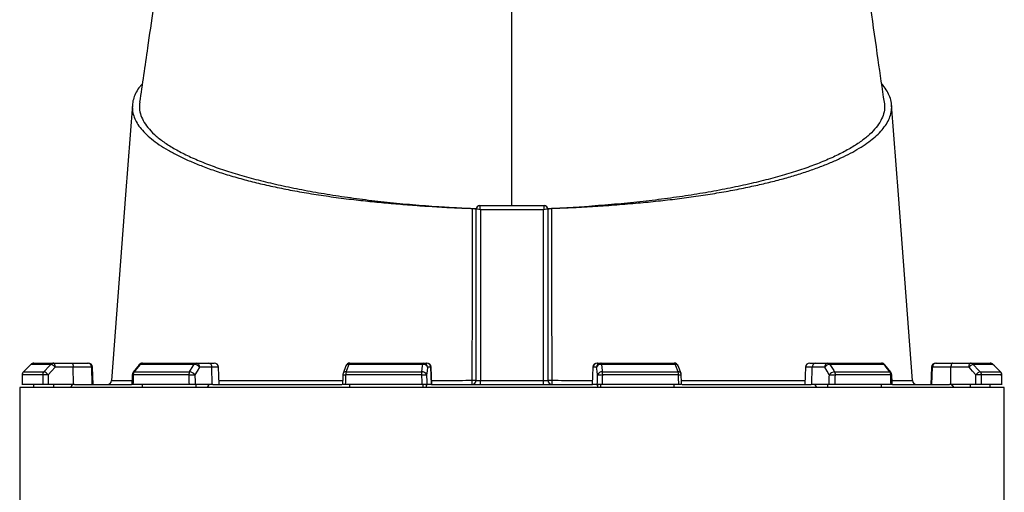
# Model space of a CAD drawing. Header units: millimetres. Extents: x 6507 to 14244, y 2145 to 17923.
# Tile 7 of 9: x 9237 to 12677, y 14021 to 15672. Entities that reach past the tile are written whole.
import ezdxf

# ---------------------------------------------------------------- set-up
doc = ezdxf.new("R2010")
doc.units = ezdxf.units.MM
doc.header["$LTSCALE"] = 5

msp = doc.modelspace()

# ---------------------------------------------------------------- linework, layer by layer
at = {"color": 7, "linetype": 'Continuous', "lineweight": 25}
for p, q in [((10956.7, 15022.6), (10956.7, 15712.2)), ((10831.7, 15012.7), (10832, 15012.7)), ((10831.7, 14412.6), (10831.7, 15010.1)), ((10844.2, 15022.6), (10844.3, 15022.6)), ((10844.3, 15022.6), (11069.2, 15022.6)), ((10846.7, 15008.4), (10846.7, 14411.8)), ((11066.7, 15008.4), (10846.7, 15008.4)), ((11066.7, 14411.8), (11066.7, 15008.4)), ((11069.2, 15022.6), (11069.2, 15022.6)), ((11081.7, 15012.7), (11081.5, 15012.7)), ((11081.7, 15010.1), (11081.7, 14412.6)), ((9275.7, 14468.2), (9249.7, 14442)), ((9345.5, 14468.2), (9275.9, 14468.2)), ((9286.4, 14472.6), (9355.5, 14472.6)), ((9355.5, 14472.6), (9418.6, 14472.6)), ((9423.7, 14458.2), (9360.7, 14458.2)), ((9418.6, 14472.6), (9473.5, 14472.6)), ((9424.5, 14397.6), (9423.7, 14458.2)), ((9488.3, 14458.2), (9423.7, 14458.2)), ((9473.5, 14472.6), (9476.1, 14472.6)), ((9490.4, 14397.6), (9488.3, 14458.2)), ((9493.2, 14397.6), (9491.1, 14458.2)), ((9653.6, 14466.9), (9632.9, 14440.7)), ((9846.5, 14468.2), (9657.3, 14468.2)), ((9665.3, 14472.6), (9853.4, 14472.6)), ((9853.4, 14472.6), (9896.5, 14472.6)), ((9908, 14458.2), (9864.9, 14458.2)), ((9896.5, 14472.6), (9916.4, 14472.6)), ((9909.6, 14397.6), (9908, 14458.2)), ((9933.5, 14397.6), (9931.4, 14458.2)), ((10376.3, 14462.9), (10366.5, 14436.7)), ((10645, 14468.2), (10386.8, 14468.2)), ((10390.3, 14472.6), (10646.9, 14472.6)), ((10646.9, 14472.6), (10658.5, 14472.6)), ((10658.5, 14472.6), (10659.7, 14472.6)), ((10673.2, 14458.2), (10661.7, 14458.2)), ((10675.3, 14397.6), (10673.2, 14458.2)), ((10676.8, 14397.6), (10674.7, 14458.2)), ((11239, 14458.2), (11236.9, 14397.6)), ((11238.5, 14397.6), (11240.6, 14458.2)), ((11252.3, 14458.2), (11240.6, 14458.2)), ((11254, 14472.6), (11255.3, 14472.6)), ((11255.3, 14472.6), (11267.1, 14472.6)), ((11267.1, 14472.6), (11523.4, 14472.6)), ((11527, 14468.2), (11269, 14468.2)), ((11547.3, 14436.7), (11537.5, 14462.9)), ((11982.4, 14458.2), (11980.2, 14397.6)), ((11997.4, 14472.6), (12017.5, 14472.6)), ((12004.4, 14397.6), (12006, 14458.2)), ((12049.2, 14458.2), (12006, 14458.2)), ((12017.5, 14472.6), (12060.7, 14472.6)), ((12060.7, 14472.6), (12248.1, 14472.6)), ((12256.2, 14468.2), (12067.6, 14468.2)), ((12280.6, 14440.7), (12259.9, 14466.9)), ((12422.4, 14458.2), (12420.3, 14397.6)), ((12422.5, 14458.2), (12420.4, 14397.6)), ((12423.3, 14397.6), (12425.4, 14458.2)), ((12490.3, 14458.2), (12425.4, 14458.2)), ((12437.4, 14472.6), (12437.5, 14472.6)), ((12437.5, 14472.6), (12440.2, 14472.6)), ((12440.2, 14472.6), (12495.4, 14472.6)), ((12489.5, 14397.6), (12490.3, 14458.2)), ((12553.4, 14458.2), (12490.3, 14458.2)), ((12495.4, 14472.6), (12558.5, 14472.6)), ((12558.5, 14472.6), (12626.8, 14472.6)), ((12637.2, 14468.2), (12568.5, 14468.2)), ((12626.8, 14472.6), (12627.1, 14472.6)), ((12663.4, 14442), (12637.4, 14468.2)), ((12663.7, 14442), (12637.8, 14468.2)), ((9317.1, 14431.4), (9245.6, 14431.4)), ((9250, 14442), (9321.2, 14442)), ((9827.6, 14431.4), (9633.3, 14431.4)), ((9636.6, 14442), (9830.4, 14442)), ((10640.6, 14431.4), (10375.5, 14431.4)), ((10377, 14442), (10641.4, 14442)), ((11272.7, 14442), (11536.9, 14442)), ((11538.3, 14431.4), (11273.5, 14431.4)), ((12083.8, 14442), (12276.9, 14442)), ((12280.3, 14431.4), (12086.6, 14431.4)), ((12592.9, 14442), (12663.2, 14442)), ((12667.5, 14431.4), (12597, 14431.4)), ((9236.7, 14387.6), (9236.7, 13942.5)), ((12676.7, 14387.6), (9236.7, 14387.6)), ((9317.5, 14397.6), (9245.4, 14397.6)), ((9286.4, 14387.6), (9286.4, 14397.6)), ((9424.5, 14397.6), (9336.8, 14397.6)), ((9355.5, 14387.6), (9355.5, 14397.6)), ((9412.9, 14387.6), (9418.6, 14393.7)), ((9418.6, 14393.7), (9418.6, 14397.6)), ((9428, 14397.6), (9424.5, 14397.6)), ((9428, 14397.6), (9627.1, 14397.6)), ((9558.1, 14411.5), (9558.1, 14411.5)), ((9828.5, 14397.6), (9632.5, 14397.6)), ((9665.3, 14387.6), (9665.3, 14397.6)), ((9909.6, 14397.6), (9849.7, 14397.6)), ((9853.4, 14387.6), (9853.4, 14397.6)), ((9892.6, 14387.6), (9896.5, 14393.7)), ((9896.5, 14393.7), (9896.5, 14397.6)), ((9912, 14397.6), (9909.6, 14397.6)), ((9912, 14397.6), (10362.8, 14397.6)), ((10641.8, 14397.6), (10374.4, 14397.6)), ((10390.3, 14387.6), (10390.3, 14397.6)), ((10646.9, 14387.6), (10646.9, 14397.6)), ((10657.4, 14387.6), (10658.5, 14393.7)), ((10658.5, 14393.7), (10658.5, 14397.6)), ((10675.3, 14397.6), (10659.2, 14397.6)), ((10675.9, 14397.6), (10675.3, 14397.6)), ((10675.9, 14397.6), (11237.8, 14397.6)), ((10846.7, 14397.6), (10846.7, 14411.8)), ((10846.7, 14411.8), (11066.7, 14411.8)), ((11066.7, 14397.6), (11066.7, 14411.8)), ((11238.5, 14397.6), (11237.8, 14397.6)), ((11254.9, 14397.6), (11238.5, 14397.6)), ((11255.3, 14393.3), (11255.3, 14397.6)), ((11255.3, 14393.3), (11256.3, 14387.6)), ((11267.1, 14387.6), (11267.1, 14397.6)), ((11539.5, 14397.6), (11272.4, 14397.6)), ((11523.4, 14387.6), (11523.4, 14397.6)), ((11551.4, 14397.6), (12001.7, 14397.6)), ((12004.4, 14397.6), (12001.7, 14397.6)), ((12064.5, 14397.6), (12004.4, 14397.6)), ((12017.5, 14393.3), (12017.5, 14397.6)), ((12017.5, 14393.3), (12021.1, 14387.6)), ((12060.7, 14387.6), (12060.7, 14397.6)), ((12281, 14397.6), (12085.7, 14397.6)), ((12248.1, 14387.6), (12248.1, 14397.6)), ((12286.7, 14397.6), (12485.6, 14397.6)), ((12355.2, 14411.5), (12355.2, 14411.5)), ((12489.5, 14397.6), (12485.6, 14397.6)), ((12577.4, 14397.6), (12489.5, 14397.6)), ((12495.4, 14393.3), (12495.4, 14397.6)), ((12495.4, 14393.3), (12500.7, 14387.6)), ((12558.5, 14387.6), (12558.5, 14397.6)), ((12667.8, 14397.6), (12596.6, 14397.6)), ((12626.8, 14387.6), (12626.8, 14397.6)), ((12627.1, 14387.6), (12627.1, 14397.6)), ((12676.7, 13942.5), (12676.7, 14387.6))]:
    msp.add_line(p, q, dxfattribs=at)
at = {"color": 8, "linetype": 'Continuous', "lineweight": 25}
for p, q in [((9275.7, 14468.2), (9275.9, 14468.2)), ((9491.1, 14458.2), (9488.3, 14458.2)), ((9931.4, 14458.2), (9908, 14458.2)), ((10674.7, 14458.2), (10673.2, 14458.2)), ((11240.6, 14458.2), (11239, 14458.2)), ((12006, 14458.2), (11982.4, 14458.2)), ((12422.5, 14458.2), (12422.4, 14458.2)), ((12425.4, 14458.2), (12422.5, 14458.2)), ((12627.2, 14472.6), (12627.1, 14472.6)), ((12637.2, 14468.2), (12637.4, 14468.2)), ((9245.4, 14431.5), (9245.6, 14431.4)), ((9249.7, 14442), (9250, 14442)), ((12663.2, 14442), (12663.4, 14442)), ((12667.5, 14431.4), (12667.8, 14431.5))]:
    msp.add_line(p, q, dxfattribs=at)
at = {"color": 7, "linetype": 'Continuous', "lineweight": 25, "flags": 128}
for points in [[(9630.5, 15374.4), (9606.8, 15060.8), (9557.8, 14411.5)], [(12355.7, 14411.5), (12306.7, 15060.8), (12283, 15374.4)], [(9275.9, 14468.2), (9254.9, 14447), (9250, 14442)], [(9321.2, 14442), (9340.9, 14463.2), (9345.5, 14468.2)], [(9360.7, 14458.2), (9348.3, 14444.8), (9336.4, 14431.9)], [(9360.7, 14458.2), (9360.5, 14461), (9360.2, 14463.7), (9359.7, 14466.2), (9359.1, 14468.4), (9358.3, 14470.2), (9357.5, 14471.5), (9356.5, 14472.4), (9355.5, 14472.6)], [(9418.6, 14472.6), (9419.6, 14472.4), (9420.5, 14471.5), (9421.4, 14470.2), (9422.2, 14468.4), (9422.8, 14466.2), (9423.3, 14463.7), (9423.6, 14461), (9423.7, 14458.2)], [(9657.3, 14468.2), (9640.6, 14447), (9636.6, 14442)], [(9830.4, 14442), (9843.4, 14463.2), (9846.5, 14468.2)], [(9864.9, 14458.2), (9856.7, 14444.8), (9848.8, 14431.9)], [(10386.8, 14468.2), (10378.9, 14447), (10377, 14442)], [(10641.4, 14442), (10644.3, 14463.2), (10645, 14468.2)], [(10645, 14468.2), (10645.2, 14469.2), (10645.4, 14470.1), (10645.6, 14470.9), (10645.9, 14471.5), (10646.1, 14472), (10646.4, 14472.3), (10646.6, 14472.6), (10646.9, 14472.6)], [(10661.7, 14458.2), (10659.8, 14444.8), (10658.1, 14431.9)], [(11256, 14431.9), (11254.2, 14444.8), (11252.3, 14458.2)], [(11269, 14468.2), (11268.8, 14469.2), (11268.6, 14470.1), (11268.4, 14470.9), (11268.2, 14471.5), (11267.9, 14472), (11267.6, 14472.3), (11267.4, 14472.6), (11267.1, 14472.6)], [(11269, 14468.2), (11272, 14447), (11272.7, 14442)], [(11536.9, 14442), (11528.9, 14463.2), (11527, 14468.2)], [(12065.4, 14431.9), (12057.5, 14444.8), (12049.2, 14458.2)], [(12067.6, 14468.2), (12080.7, 14447), (12083.8, 14442)], [(12276.9, 14442), (12260.2, 14463.2), (12256.2, 14468.2)], [(12495.4, 14472.6), (12494.4, 14472.4), (12493.5, 14471.5), (12492.6, 14470.2), (12491.8, 14468.4), (12491.2, 14466.2), (12490.7, 14463.7), (12490.4, 14461), (12490.3, 14458.2)], [(12553.4, 14458.2), (12553.5, 14461), (12553.8, 14463.7), (12554.3, 14466.2), (12555, 14468.4), (12555.7, 14470.2), (12556.6, 14471.5), (12557.5, 14472.4), (12558.5, 14472.6)], [(12577.8, 14431.9), (12565.8, 14444.8), (12553.4, 14458.2)], [(12568.5, 14468.2), (12588.2, 14447), (12592.9, 14442)], [(12663.2, 14442), (12642.2, 14463.2), (12637.2, 14468.2)], [(9245.4, 14431.5), (9245.3, 14422.9), (9245.2, 14397)], [(9629.7, 14431.8), (9629.5, 14423.1), (9628.9, 14397.2)], [(9827.6, 14431.4), (9830, 14431.5), (9832.7, 14431.6), (9835.6, 14431.7), (9838.5, 14431.8), (9841.4, 14431.9), (9844.2, 14431.9), (9846.7, 14431.9), (9848.8, 14431.9)], [(10365.6, 14431.9), (10365.3, 14423.3), (10364.4, 14397.4)], [(10640.6, 14431.4), (10643.5, 14431.5), (10646.5, 14431.6), (10649.3, 14431.7), (10651.9, 14431.8), (10654.1, 14431.9), (10655.9, 14431.9), (10657.3, 14431.9), (10658.1, 14431.9)], [(11256, 14431.9), (11256.8, 14431.9), (11258.2, 14431.9), (11260, 14431.9), (11262.3, 14431.8), (11264.8, 14431.7), (11267.7, 14431.6), (11270.6, 14431.5), (11273.5, 14431.4)], [(11549.4, 14397.4), (11549.2, 14406), (11548.3, 14431.9)], [(12065.4, 14431.9), (12067.5, 14431.9), (12070, 14431.9), (12072.8, 14431.9), (12075.7, 14431.8), (12078.6, 14431.7), (12081.5, 14431.6), (12084.2, 14431.5), (12086.6, 14431.4)], [(12284.6, 14397.2), (12284.4, 14405.9), (12283.8, 14431.8)], [(12668, 14397), (12667.9, 14405.6), (12667.8, 14431.5)], [(12668.3, 14397), (12668.3, 14405.6), (12668.1, 14431.5)]]:
    msp.add_lwpolyline(points, dxfattribs=at)
at = {"color": 8, "linetype": 'Continuous', "lineweight": 25, "flags": 128}
for points in [[(12663.8, 14441.6), (12663.8, 14441.9), (12663.8, 14442)], [(12667.8, 14431.6), (12668.1, 14431.5), (12668.1, 14431.5)]]:
    msp.add_lwpolyline(points, dxfattribs=at)
at = {"color": 7, "linetype": 'Continuous', "lineweight": 25}
for centre, radius, start, end in [((10844.2, 15010.1), 12.5, 90, 180), ((10844.3, 15010.1), 12.5, 90.0391, 179.8824), ((11069.2, 15010.1), 12.5, 0.1176, 89.9609), ((11069.2, 15010.1), 12.5, 0, 90), ((9286.4, 14457.6), 15, 90, 135.26), ((9286.4, 14458), 14.6, 90.0873, 135.6128), ((9355.6, 14458.9), 13.7, 90.3232, 137.1477), ((9337.3, 14439.4), 30, 38.6816, 74.0016), ((9473.4, 14457.7), 14.9, 1.5844, 89.6157), ((9476.1, 14457.6), 15, 2, 90), ((9665.3, 14457.6), 15, 90, 141.7725), ((9665.7, 14462.4), 10.2, 92.0203, 145.2003), ((9854, 14464.2), 8.5, 93.9132, 151.2585), ((9845.5, 14444.6), 23.6, 34.9109, 87.5745), ((9851.5, 14459.3), 13.5, 355.1131, 81.8137), ((9894.6, 14459.3), 13.5, 355.1131, 81.8137), ((9916.4, 14457.6), 15, 2, 90), ((10390.3, 14457.6), 15, 90, 159.5258), ((10392.1, 14467.6), 5.3, 109.1254, 173.3911), ((10646.7, 14452.3), 16, 21.4114, 96.2858), ((10646.8, 14457.8), 14.9, 1.5535, 89.5868), ((10658.3, 14457.8), 14.9, 1.5535, 89.5868), ((10659.7, 14457.6), 15, 2, 90), ((11254, 14457.6), 15, 90, 178), ((11255.4, 14457.8), 14.9, 90.4299, 178.4642), ((11267.2, 14457.8), 14.9, 90.4299, 178.4642), ((11267.3, 14452.2), 16.1, 83.7717, 158.4502), ((11523.4, 14457.6), 15, 20.6328, 90), ((11521.7, 14467.6), 5.31, 6.8503, 71.1708), ((11997.4, 14457.6), 15, 90, 178), ((12019.4, 14459.3), 13.5, 98.2836, 184.9489), ((12062.6, 14459.3), 13.5, 98.2836, 184.9489), ((12068.6, 14444.6), 23.7, 92.4865, 145.0422), ((12060.1, 14464.1), 8.54, 28.8934, 86.1419), ((12248.1, 14457.6), 15, 38.3015, 90), ((12247.8, 14462.4), 10.3, 34.9104, 88.0089), ((12437.4, 14457.6), 15, 90, 178), ((12437.5, 14457.6), 15, 90, 178), ((12440.3, 14457.7), 14.9, 90.4003, 178.4327), ((12576.9, 14439.4), 30.1, 106.1383, 141.304), ((12558.4, 14458.9), 13.8, 42.8961, 89.6839), ((12626.8, 14457.6), 15, 44.7537, 90), ((12626.8, 14458), 14.6, 44.4097, 89.916), ((12627.1, 14457.6), 15, 44.74, 90), ((9260.4, 14431.4), 15, 135.2608, 179.6336), ((9260.8, 14431.4), 15.1, 135.6044, 180.0823), ((9332.6, 14431.5), 15.5, 137.1067, 180.2712), ((9334.1, 14160.8), 271.1, 89.5172, 93.5938), ((9312.9, 14413.2), 30, 38.6896, 73.9853), ((9644.7, 14431.4), 15, 141.7733, 178.6994), ((9650.9, 14431.7), 17.7, 144.1698, 180.8893), ((9847.4, 14431.8), 19.8, 148.8818, 181.0895), ((9829.4, 14418.4), 23.6, 34.9138, 87.5575), ((10380.5, 14431.4), 15, 159.5263, 178.114), ((10410.6, 14432), 35, 163.3513, 180.9432), ((10703.8, 14432), 63.2, 170.9146, 180.5686), ((10643.1, 14426.1), 16, 21.4088, 96.2674), ((11271, 14426), 16.1, 83.7901, 158.4528), ((11211.5, 14432), 62.1, 359.4217, 9.2529), ((11503.7, 14432), 34.7, 359.0507, 16.8041), ((11533.3, 14431.4), 15, 1.8837, 20.6323), ((12084.8, 14418.4), 23.7, 92.5035, 145.0392), ((12066.9, 14431.8), 19.7, 358.9135, 31.2297), ((12262.6, 14431.7), 17.6, 359.116, 35.9201), ((12268.8, 14431.4), 15, 1.2954, 38.3008), ((12601.2, 14413.1), 30.1, 106.1545, 141.296), ((12580.1, 14162.6), 269.3, 86.3935, 90.4906), ((12581.5, 14431.5), 15.5, 359.7338, 42.9352), ((12652.4, 14431.4), 15.1, 359.9207, 44.4178), ((12652.8, 14431.4), 15, 0.3597, 44.7529), ((12653.1, 14431.4), 15, 0.3664, 44.7392), ((9542.8, 14412.6), 15, 270.0991, 355.9128), ((10816.7, 14412.6), 15, 270, 0), ((10771.3, 14408.8), 46.8, 346.1478, 4.504), ((10821.2, 14826), 413.5, 269.5477, 271.4577), ((11096.7, 14412.6), 15, 180, 270), ((11092.3, 14826), 413.5, 268.5423, 270.4523), ((11142.2, 14408.8), 46.8, 175.496, 193.8522), ((12370.7, 14412.6), 15, 183.8783, 269.9819)]:
    msp.add_arc(centre, radius, start, end, dxfattribs=at)
at = {"color": 8, "linetype": 'Continuous', "lineweight": 25}
for centre, radius, start, end in [((9656.7, 14464), 4.3, 82.1445, 137.0242), ((10385.3, 14458.2), 10.2, 81.5921, 152.4613), ((11528.5, 14458.2), 10.2, 27.6192, 98.4249), ((12256.8, 14464), 4.25, 43.011, 97.891), ((9633, 14447.6), 16.2, 258.1784, 271.0061), ((9636, 14437.8), 4.29, 82.1841, 136.9834), ((10380.1, 14626.1), 194.7, 265.7001, 268.6459), ((10375.5, 14431.9), 10.2, 81.6252, 152.369), ((11538.4, 14432), 10.2, 27.7398, 98.3888), ((11537, 14559.7), 128.3, 270.612, 275.0619), ((12277.5, 14437.8), 4.25, 43.0538, 97.8509), ((12280.6, 14447.3), 15.8, 268.945, 281.9206)]:
    msp.add_arc(centre, radius, start, end, dxfattribs=at)
at = {"color": 7, "linetype": 'Continuous', "lineweight": 25}
for centre, major_axis, ratio, start_param, end_param in [((10846.7, 15010.1), (15, 0), 0.043613, 3.089233, 3.141593), ((10846.7, 15007.6), (15, -2.5), 0.050922, 1.579294, 3.097731), ((10846.7, 15007.6), (-2.5, 15), 0.008488, 4.763336, 6.281773), ((11066.7, 15007.6), (2.5, 15), 0.008488, 0.001413, 1.519849), ((11066.7, 15007.6), (15, 2.5), 0.050922, 0.043862, 1.562299), ((11066.7, 15010.1), (15, 0), 0.043613, 0, 0.05236), ((10946.4, 14042.8), (303.7, 49111.2), 0.034679, 1.563098, 1.563786), ((10946.4, 14042.8), (-595.1, 49111.2), 0.033076, 1.562483, 1.563171), ((10951.5, 14043.4), (-589.9, 49111.2), 0.03279, 1.56249, 1.563189), ((10947.8, 14042.8), (1115.1, 49111.2), 0.026932, 1.563495, 1.564183), ((10947.8, 14042.8), (-1327.8, 49111.2), 0.022581, 1.562273, 1.562961), ((10959.3, 14043.4), (-1316.3, 49111.2), 0.022385, 1.562284, 1.562982), ((10951.6, 14042.8), (1626.9, 49111.2), 0.011979, 1.563281, 1.563969), ((10951.6, 14042.8), (-1704.3, 49111.2), 0.006051, 1.562674, 1.563362), ((10966.4, 14043.4), (-1689.5, 49111.2), 0.005998, 1.562677, 1.563376), ((10942, 14043.4), (1688.5, 49111.2), 0.006115, 4.719813, 4.720512), ((10956.8, 14042.8), (1703.3, 49111.2), 0.006169, 4.719828, 4.720516), ((10956.8, 14042.8), (-1624.9, 49111.2), 0.012091, 4.719214, 4.719902), ((10950.5, 14043.4), (1312.6, 49111.2), 0.022476, 4.720204, 4.720902), ((10961.9, 14042.8), (1324, 49111.2), 0.022672, 4.720225, 4.720913), ((10961.9, 14042.8), (-1110.6, 49111.2), 0.02701, 4.719003, 4.719691), ((10960.6, 14043.4), (584.5, 49111.2), 0.03283, 4.719994, 4.720692), ((10965.7, 14042.8), (589.6, 49111.2), 0.033117, 4.720011, 4.720699), ((10965.7, 14042.8), (-297.9, 49111.2), 0.0347, 4.719403, 4.720091), ((10846.7, 14412.6), (15, 0), 0.052336, 3.141593, 4.712389), ((11066.7, 14412.6), (15, 0), 0.052336, 4.712389, 6.283185)]:
    msp.add_ellipse(centre, major_axis=major_axis, ratio=ratio, start_param=start_param, end_param=end_param, dxfattribs=at)
for points, knots in [([(9703, 15711), (9696.5, 15665.3), (9680.9, 15556.1), (9665, 15446.9), (9655.8, 15383.4)], [0, 0, 0, 0, 0.418089, 1, 1, 1, 1]), ([(12257.7, 15383.4), (12250.5, 15432.9), (12234.6, 15542.2), (12219, 15651.3), (12210.5, 15711)], [0, 0, 0, 0, 0.453551, 1, 1, 1, 1]), ([(9665.1, 15447.9), (9662.4, 15444.8), (9653.8, 15435.2), (9643.6, 15418.8), (9634.6, 15398.5), (9630.1, 15377.9), (9630, 15357.1), (9634.4, 15336.4), (9643.3, 15315.9), (9656.5, 15295.6), (9674.3, 15275.4), (9696.7, 15255.3), (9723.7, 15235.3), (9754.8, 15216), (9789.5, 15197.3), (9827.7, 15179.4), (9870, 15161.9), (9916.6, 15144.9), (9967.5, 15128.4), (10021.3, 15113.1), (10077.6, 15099), (10135.9, 15086), (10198, 15073.9), (10263.7, 15062.7), (10332.9, 15052.5), (10401.3, 15043.7), (10468.5, 15036.4), (10533.9, 15030.3), (10600.7, 15024.8), (10668.7, 15020), (10737.9, 15016), (10788.1, 15013.9), (10815, 15013), (10818.5, 15012.9)], [0, 0, 0, 0, 0.015787, 0.049791, 0.083769, 0.1187, 0.153659, 0.188589, 0.223099, 0.257635, 0.292144, 0.327668, 0.363222, 0.398746, 0.433107, 0.467493, 0.501853, 0.537246, 0.572669, 0.608057, 0.641458, 0.674891, 0.708292, 0.742901, 0.777546, 0.812157, 0.842385, 0.872636, 0.902876, 0.933728, 0.964594, 0.99543, 1, 1, 1, 1]), ([(11095, 15012.9), (11120.6, 15013.8), (11171.8, 15015.7), (11247.8, 15020.2), (11323.1, 15025.5), (11396.3, 15031.7), (11466.8, 15038.6), (11534.2, 15046.4), (11600.5, 15055.3), (11665.3, 15065.2), (11728.3, 15076.3), (11787.3, 15088.1), (11842, 15100.5), (11892.8, 15113.3), (11941.2, 15127), (11986.9, 15141.5), (12030, 15156.8), (12069.8, 15172.6), (12106.4, 15188.9), (12139.7, 15205.5), (12170.1, 15222.8), (12197.2, 15240.5), (12220.9, 15258.7), (12241.4, 15277.7), (12258.3, 15297.4), (12271.3, 15317.8), (12279.8, 15338.6), (12283.8, 15359.7), (12283.1, 15381), (12277.8, 15401.9), (12267.7, 15422.5), (12257.9, 15437.8), (12250, 15446.2), (12248.3, 15448)], [0, 0, 0, 0, 0.033701, 0.067407, 0.101529, 0.135652, 0.167737, 0.199845, 0.231927, 0.265013, 0.298128, 0.331213, 0.362066, 0.392946, 0.423801, 0.455531, 0.487286, 0.51902, 0.550556, 0.582112, 0.613647, 0.645929, 0.678232, 0.710513, 0.745232, 0.779979, 0.814698, 0.850455, 0.886242, 0.921999, 0.956273, 0.990573, 1, 1, 1, 1]), ([(9656.2, 15383.4), (9655.5, 15376.3), (9653.9, 15361), (9659.4, 15337.6), (9670.8, 15313.2), (9688.8, 15289.2), (9712.9, 15265.5), (9743.2, 15242.2), (9779.5, 15219.6), (9821.7, 15197.6), (9869.4, 15176.4), (9922.6, 15156.1), (9981, 15136.8), (10044.2, 15118.6), (10112.1, 15101.5), (10184.3, 15085.6), (10260.5, 15071), (10340.3, 15057.8), (10423.4, 15046), (10509.4, 15035.7), (10597.7, 15026.9), (10658.3, 15022.3), (10688.6, 15020)], [0, 0, 0, 0, 0.043786, 0.094112, 0.14444, 0.194766, 0.245094, 0.295421, 0.345748, 0.396075, 0.446403, 0.496729, 0.547057, 0.597383, 0.647711, 0.698037, 0.748365, 0.798692, 0.849019, 0.899346, 0.949673, 1, 1, 1, 1]), ([(12257.3, 15383.4), (12258, 15376.3), (12259.6, 15361), (12254.1, 15337.6), (12242.7, 15313.2), (12224.7, 15289.2), (12200.6, 15265.5), (12170.2, 15242.2), (12134, 15219.6), (12091.8, 15197.6), (12044.1, 15176.4), (11990.9, 15156.1), (11932.5, 15136.8), (11869.3, 15118.6), (11801.4, 15101.5), (11729.2, 15085.6), (11653, 15071), (11573.2, 15057.8), (11490.1, 15046), (11404.1, 15035.7), (11315.8, 15026.9), (11255.1, 15022.3), (11224.8, 15020)], [0, 0, 0, 0, 0.043786, 0.094112, 0.14444, 0.194766, 0.245094, 0.295421, 0.345748, 0.396075, 0.446403, 0.496729, 0.547057, 0.597383, 0.647711, 0.698037, 0.748365, 0.798692, 0.849019, 0.899346, 0.949673, 1, 1, 1, 1]), ([(10688.6, 15020), (10696.5, 15019.5), (10713.4, 15018.3), (10743.8, 15016.5), (10780.5, 15014.6), (10811.7, 15013.4), (10828.8, 15012.8), (10831.7, 15012.7)], [0.01980077, 0.01980077, 0.01980077, 0.01980077, 0.02502604, 0.03025132, 0.03547659, 0.04070186, 0.04180218, 0.04180218, 0.04180218, 0.04180218]), ([(10818, 14412.5), (10818.1, 14462.5), (10818.1, 14512.6), (10818.2, 14587.6), (10818.2, 14612.7), (10818.3, 14662.7), (10818.3, 14687.7), (10818.4, 14812.8), (10818.5, 14912.9), (10818.5, 15012.9)], [0, 0, 0, 0, 0.25, 0.25, 0.375, 0.375, 0.5, 0.5, 1, 1, 1, 1]), ([(10818.5, 15012.9), (10819.4, 15012.9), (10820.3, 15012.8), (10822.1, 15012.7), (10822.9, 15012.6), (10824.6, 15012.4), (10825.3, 15012.2), (10826.8, 15011.9), (10827.4, 15011.7), (10828.6, 15011.4), (10829.2, 15011.2), (10830.1, 15010.8), (10830.5, 15010.5), (10831.1, 15010.1), (10831.3, 15009.9), (10831.7, 15009.4), (10831.7, 15009.1), (10831.7, 15008.9)], [0, 0, 0, 0, 0.125, 0.125, 0.25, 0.25, 0.375, 0.375, 0.5, 0.5, 0.625, 0.625, 0.75, 0.75, 0.875, 0.875, 1, 1, 1, 1]), ([(11081.7, 15012.7), (11083.5, 15012.8), (11086.9, 15012.9), (11094.8, 15013.2), (11105.4, 15013.6), (11118.8, 15014.1), (11132.2, 15014.7), (11145.6, 15015.3), (11158.9, 15016), (11172.1, 15016.7), (11185.4, 15017.4), (11198.6, 15018.3), (11211.7, 15019.1), (11220.5, 15019.7), (11224.8, 15020)], [0, 0, 0, 0, 0.0353324, 0.0706757, 0.1637007, 0.2566618, 0.3495751, 0.4424569, 0.5353236, 0.6281914, 0.7210767, 0.8139957, 0.9069647, 1, 1, 1, 1]), ([(11081.7, 15008.9), (11081.7, 15009.4), (11082.1, 15009.9), (11083.3, 15010.8), (11084.2, 15011.2), (11086.1, 15011.7), (11086.7, 15011.9), (11088.1, 15012.2), (11088.9, 15012.4), (11090.6, 15012.6), (11091.4, 15012.7), (11093.2, 15012.8), (11094.1, 15012.9), (11095, 15012.9)], [0, 0, 0, 0, 0.25, 0.25, 0.5, 0.5, 0.625, 0.625, 0.75, 0.75, 0.875, 0.875, 1, 1, 1, 1]), ([(11095, 15012.9), (11095, 14912.9), (11095.1, 14812.8), (11095.2, 14687.7), (11095.2, 14662.7), (11095.3, 14612.7), (11095.3, 14587.6), (11095.4, 14512.6), (11095.4, 14462.5), (11095.5, 14412.5)], [0, 0, 0, 0, 0.5, 0.5, 0.625, 0.625, 0.75, 0.75, 1, 1, 1, 1]), ([(9336.8, 14397.6), (9335.8, 14397.6), (9334.9, 14397.6), (9332.9, 14397.6), (9331.9, 14397.6), (9330, 14397.6), (9329, 14397.6), (9327.1, 14397.6), (9326.1, 14397.6), (9324.4, 14397.6), (9323.5, 14397.6), (9321.9, 14397.6), (9321.2, 14397.6), (9319.9, 14397.6), (9319.3, 14397.6), (9318.2, 14397.6), (9317.8, 14397.6), (9317.5, 14397.6)], [0, 0, 0, 0, 0.125, 0.125, 0.25, 0.25, 0.375, 0.375, 0.5, 0.5, 0.625, 0.625, 0.75, 0.75, 0.875, 0.875, 1, 1, 1, 1]), ([(9632.5, 14397.6), (9631.6, 14397.6), (9629.7, 14397.6), (9628.7, 14397.6), (9629, 14397.6), (9629, 14397.6)], [0, 0, 0, 0, 0.477357, 0.954718, 1, 1, 1, 1]), ([(9849.7, 14397.6), (9849, 14397.6), (9848.3, 14397.6), (9846.8, 14397.6), (9846, 14397.6), (9844.2, 14397.6), (9843.3, 14397.6), (9841.4, 14397.6), (9840.4, 14397.6), (9838.5, 14397.6), (9837.5, 14397.6), (9835.5, 14397.6), (9834.6, 14397.6), (9832.7, 14397.6), (9831.8, 14397.6), (9830, 14397.6), (9829.2, 14397.6), (9828.5, 14397.6)], [0, 0, 0, 0, 0.125, 0.125, 0.25, 0.25, 0.375, 0.375, 0.5, 0.5, 0.625, 0.625, 0.75, 0.75, 0.875, 0.875, 1, 1, 1, 1]), ([(10374.4, 14397.6), (10372.9, 14397.6), (10369.8, 14397.6), (10366.5, 14397.6), (10364.6, 14397.6), (10364.6, 14397.6), (10364.6, 14397.6)], [0, 0, 0, 0, 0.274236, 0.548474, 0.822636, 1, 1, 1, 1]), ([(10659.2, 14397.6), (10659.1, 14397.6), (10658.8, 14397.6), (10658.1, 14397.6), (10657.6, 14397.6), (10656.6, 14397.6), (10656, 14397.6), (10654.6, 14397.6), (10653.9, 14397.6), (10652.2, 14397.6), (10651.4, 14397.6), (10649.6, 14397.6), (10648.6, 14397.6), (10646.7, 14397.6), (10645.7, 14397.6), (10643.7, 14397.6), (10642.7, 14397.6), (10641.8, 14397.6)], [0, 0, 0, 0, 0.125, 0.125, 0.25, 0.25, 0.375, 0.375, 0.5, 0.5, 0.625, 0.625, 0.75, 0.75, 0.875, 0.875, 1, 1, 1, 1]), ([(11272.4, 14397.6), (11271.4, 14397.6), (11270.4, 14397.6), (11268.4, 14397.6), (11267.5, 14397.6), (11265.5, 14397.6), (11264.6, 14397.6), (11262.8, 14397.6), (11261.9, 14397.6), (11260.3, 14397.6), (11259.5, 14397.6), (11258.2, 14397.6), (11257.5, 14397.6), (11256.5, 14397.6), (11256, 14397.6), (11255.3, 14397.6), (11255, 14397.6), (11254.9, 14397.6)], [0, 0, 0, 0, 0.125, 0.125, 0.25, 0.25, 0.375, 0.375, 0.5, 0.5, 0.625, 0.625, 0.75, 0.75, 0.875, 0.875, 1, 1, 1, 1]), ([(11549.4, 14397.6), (11549.3, 14397.6), (11549, 14397.6), (11546.5, 14397.6), (11543.1, 14397.6), (11540.5, 14397.6), (11539.5, 14397.6)], [0, 0, 0, 0, 0.263677, 0.538214, 0.812909, 1, 1, 1, 1]), ([(12085.7, 14397.6), (12085, 14397.6), (12084.2, 14397.6), (12082.5, 14397.6), (12081.6, 14397.6), (12079.7, 14397.6), (12078.7, 14397.6), (12076.8, 14397.6), (12075.8, 14397.6), (12073.8, 14397.6), (12072.8, 14397.6), (12070.9, 14397.6), (12070, 14397.6), (12068.3, 14397.6), (12067.4, 14397.6), (12065.9, 14397.6), (12065.2, 14397.6), (12064.5, 14397.6)], [0, 0, 0, 0, 0.125, 0.125, 0.25, 0.25, 0.375, 0.375, 0.5, 0.5, 0.625, 0.625, 0.75, 0.75, 0.875, 0.875, 1, 1, 1, 1]), ([(12284.4, 14397.6), (12284.4, 14397.6), (12284.6, 14397.6), (12283.4, 14397.6), (12281.7, 14397.6), (12281, 14397.6)], [0, 0, 0, 0, 0.19496, 0.673841, 1, 1, 1, 1]), ([(12596.6, 14397.6), (12596.3, 14397.6), (12595.9, 14397.6), (12594.8, 14397.6), (12594.3, 14397.6), (12592.9, 14397.6), (12592.2, 14397.6), (12590.6, 14397.6), (12589.8, 14397.6), (12588, 14397.6), (12587.1, 14397.6), (12585.1, 14397.6), (12584.2, 14397.6), (12582.2, 14397.6), (12581.2, 14397.6), (12579.2, 14397.6), (12578.3, 14397.6), (12577.4, 14397.6)], [0, 0, 0, 0, 0.125, 0.125, 0.25, 0.25, 0.375, 0.375, 0.5, 0.5, 0.625, 0.625, 0.75, 0.75, 0.875, 0.875, 1, 1, 1, 1])]:
    msp.add_open_spline(points, degree=3, knots=knots, dxfattribs=at)
for points in [[(9418.6, 14393.7), (9419.8, 14395), (9421, 14396.3), (9422.2, 14397.6)], [(9896.5, 14393.7), (9897.3, 14395), (9898.1, 14396.3), (9898.9, 14397.6)], [(10658.5, 14393.7), (10658.7, 14395), (10658.9, 14396.3), (10659, 14397.6)], [(11254.7, 14397.6), (11254.9, 14396.2), (11255.1, 14394.8), (11255.3, 14393.3)], [(12014.8, 14397.6), (12015.6, 14396.2), (12016.5, 14394.8), (12017.5, 14393.3)], [(12491.4, 14397.6), (12492.7, 14396.2), (12494, 14394.8), (12495.4, 14393.3)]]:
    msp.add_open_spline(points, degree=3, dxfattribs=at)
at = {"color": 8, "linetype": 'Continuous', "lineweight": 25}
for points, knots in [([(9558.1, 14411.5), (9558.1, 14411.5), (9558, 14411.5), (9560.5, 14411.5), (9565.5, 14411.5), (9573, 14411.5), (9583, 14411.5), (9595.4, 14411.5), (9610.8, 14411.5), (9622.1, 14411.5), (9629, 14411.5), (9629.2, 14411.5)], [0, 0, 0, 0, 0.0745215, 0.2041673, 0.3338133, 0.4643623, 0.5949113, 0.7283082, 0.8617051, 0.9960852, 1, 1, 1, 1]), ([(9933, 14411.7), (9934.7, 14411.7), (9953, 14411.7), (9990.8, 14411.7), (10046, 14411.8), (10103.5, 14411.8), (10162.8, 14411.8), (10224.8, 14411.9), (10289.6, 14411.9), (10336.7, 14411.9), (10362.3, 14411.9), (10364.9, 14411.9)], [0, 0, 0, 0, 0.01425, 0.15455, 0.294735, 0.430967, 0.567305, 0.703537, 0.843727, 0.984032, 1, 1, 1, 1]), ([(10676.3, 14412.2), (10693.5, 14412.3), (10740.5, 14412.3), (10787.9, 14412.4), (10818, 14412.5)], [0, 0, 0, 0, 0.367147, 1, 1, 1, 1]), ([(11095.5, 14412.5), (11125.6, 14412.4), (11173.1, 14412.3), (11220.1, 14412.3), (11237.4, 14412.2)], [0, 0, 0, 0, 0.631904, 1, 1, 1, 1]), ([(11549, 14411.9), (11573.1, 14411.9), (11624, 14411.9), (11698.4, 14411.9), (11772.6, 14411.8), (11843.7, 14411.8), (11910.7, 14411.7), (11956.5, 14411.7), (11978.4, 14411.7), (11980.7, 14411.7)], [0, 0, 0, 0, 0.149532, 0.315306, 0.481107, 0.647476, 0.814039, 0.980407, 1, 1, 1, 1]), ([(12284.3, 14411.5), (12289.6, 14411.5), (12300.6, 14411.5), (12314.8, 14411.5), (12327.4, 14411.5), (12337.8, 14411.5), (12345.9, 14411.5), (12352.1, 14411.5), (12355.5, 14411.5), (12355.3, 14411.5), (12355.2, 14411.5)], [0, 0, 0, 0, 0.115366, 0.240786, 0.368505, 0.496438, 0.625019, 0.753818, 0.915699, 1, 1, 1, 1])]:
    msp.add_open_spline(points, degree=3, knots=knots, dxfattribs=at)

doc.saveas('drawing.dxf')
